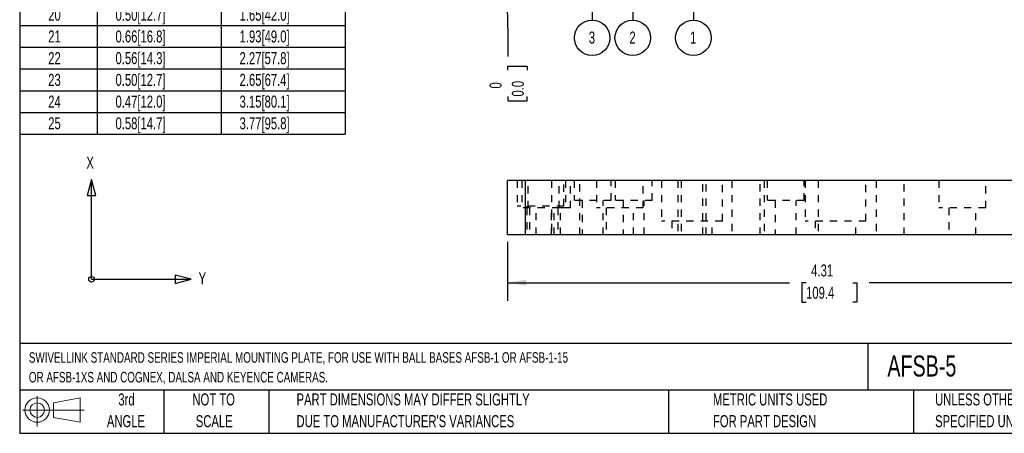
# Model space of a CAD drawing. Header units: inches. Extents: x 0.5 to 21.5, y 0.5 to 16.5.
# Tile 1 of 5: x 0.5 to 14.2, y 0.5 to 6.2. Entities that reach past the tile are written whole.
import ezdxf

# ---------------------------------------------------------------- set-up
doc = ezdxf.new("R2010")
doc.units = ezdxf.units.IN
doc.header["$LTSCALE"] = 2
doc.header["$MEASUREMENT"] = 0
doc.linetypes.add('HIDDEN', pattern=[0.075, 0.05, -0.025])
doc.layers.add('DIMENSIONS', color=140, linetype='Continuous', lineweight=25)
doc.layers.add('TEXT', color=140, linetype='Continuous', lineweight=25)
doc.layers.add('HIDDEN', color=102, linetype='HIDDEN')
doc.styles.add('SLDTEXTSTYLE0', font='TXT', dxfattribs={"width": 0.7})
doc.dimstyles.new('SLDDIMSTYLE0', dxfattribs={"dimtxt": 0.169922, "dimasz": 0.26, "dimexe": 0, "dimexo": 0.0625, "dimgap": 0.04248, "dimtad": 0, "dimtih": 1, "dimtoh": 1, "dimlfac": 0.5, "dimrnd": 1e-09, "dimzin": 12, "dimdsep": 46, "dimtxsty": 'SLDTEXTSTYLE0', "dimsah": 1, "dimcen": 0.09, "dimadec": 0, "dimazin": 3, "dimtfac": 1, "dimtofl": 0, "dimtmove": 0, "dimatfit": 3, "dimfxl": 0, "dimfrac": 2, "dimtolj": 1, "dimtzin": 12, "dimarcsym": 0})
doc.dimstyles.new('SLDDIMSTYLE12', dxfattribs={"dimtxt": 0.18, "dimasz": 0.26, "dimexe": 0, "dimexo": 0.0625, "dimgap": 0, "dimtad": 0, "dimtih": 1, "dimtoh": 1, "dimdec": 0, "dimrnd": 1e-09, "dimzin": 0, "dimdsep": 46, "dimtxsty": 'Standard', "dimsah": 1, "dimcen": 0.09, "dimadec": 0, "dimazin": 0, "dimtfac": 0.26, "dimtdec": 0, "dimtofl": 0, "dimtmove": 0, "dimatfit": 3, "dimfxl": 0, "dimfrac": 2, "dimtolj": 1, "dimtzin": 0, "dimarcsym": 0})
doc.dimstyles.new('SLDDIMSTYLE3', dxfattribs={"dimtxt": 0.169922, "dimasz": 0.26, "dimexe": 0, "dimexo": 0.0625, "dimgap": 0.04248, "dimtad": 0, "dimtih": 1, "dimtoh": 1, "dimdec": 0, "dimlfac": 0.5, "dimrnd": 1e-09, "dimdsep": 46, "dimtxsty": 'SLDTEXTSTYLE0', "dimblk1": 'NONE', "dimblk2": 'NONE', "dimsah": 1, "dimcen": 0.09, "dimadec": 0, "dimazin": 2, "dimtfac": 1, "dimtdec": 0, "dimtofl": 0, "dimtmove": 0, "dimatfit": 3, "dimldrblk": 'NONE', "dimfxl": 0, "dimfrac": 2, "dimtolj": 1, "dimtzin": 12, "dimarcsym": 0})
doc.dimstyles.new('SLDDIMSTYLE5', dxfattribs={"dimtxt": 0.169922, "dimasz": 0.26, "dimexe": 0, "dimexo": 0.0625, "dimgap": 0.04248, "dimtad": 0, "dimtih": 1, "dimtoh": 1, "dimlfac": 0.5, "dimrnd": 1e-09, "dimzin": 12, "dimdsep": 46, "dimtxsty": 'SLDTEXTSTYLE0', "dimblk1": 'NONE', "dimblk2": 'NONE', "dimsah": 1, "dimcen": 0.09, "dimadec": 0, "dimazin": 3, "dimtfac": 1, "dimtofl": 0, "dimtmove": 0, "dimatfit": 3, "dimldrblk": 'NONE', "dimfxl": 0, "dimfrac": 2, "dimtolj": 1, "dimtzin": 12, "dimarcsym": 0})

# ---------------------------------------------------------------- blocks, each defined once
blk = doc.blocks.new('Block11')
at = {"color": 7, "linetype": 'Continuous', "lineweight": 18}
for p, q in [((0.204, 0.418), (0.204, 0)), ((0.431, 0.328), (0.801, 0.396)), ((0.431, 0.126), (0.431, 0.328)), ((0.801, 0.396), (0.801, 0.058)), ((0, 0.227), (0.856, 0.227)), ((0.431, 0.126), (0.801, 0.058))]:
    blk.add_line(p, q, dxfattribs=at)
for radius in [0.169, 0.101]:
    blk.add_circle((0.204, 0.227), radius, dxfattribs=at)
blk = doc.blocks.new('Block12')
at = {"color": 7, "linetype": 'Continuous'}
blk.add_blockref('Block11', (0, 0), dxfattribs=at)
blk = doc.blocks.new('SW_NOTE_0')
at = {"layer": 'TEXT', "color": 0, "char_height": 0.14583, "attachment_point": 1, "style": 'SLDTEXTSTYLE0'}
for s, insert in [('SWIVELLINK STANDARD SERIES IMPERIAL MOUNTING PLATE, FOR USE WITH BALL BASES AFSB-1 OR AFSB-1-15', (0, 0.188)), ('OR AFSB-1XS AND COGNEX, DALSA AND KEYENCE CAMERAS.', (0, -0.085))]:
    blk.add_mtext(s, dxfattribs=dict(at, insert=insert))
blk = doc.blocks.new('SW_NOTE_0_2')
at = {"layer": 'TEXT', "color": 0, "char_height": 0.16667, "attachment_point": 1, "style": 'SLDTEXTSTYLE0'}
for s, insert in [('UNLESS OTHERWISE', (0, 0.215)), ('SPECIFIED UNITS ARE:', (0, -0.086))]:
    blk.add_mtext(s, dxfattribs=dict(at, insert=insert))
blk = doc.blocks.new('SW_NOTE_0_3')
at = {"layer": 'TEXT', "color": 0, "char_height": 0.16667, "attachment_point": 1, "style": 'SLDTEXTSTYLE0'}
for s, insert in [('PART DIMENSIONS MAY DIFFER SLIGHTLY', (0, 0.215)), ("DUE TO MANUFACTURER'S VARIANCES", (0, -0.086))]:
    blk.add_mtext(s, dxfattribs=dict(at, insert=insert))
blk = doc.blocks.new('SW_NOTE_0_4')
at = {"layer": 'TEXT', "color": 0, "char_height": 0.1667, "attachment_point": 2, "style": 'SLDTEXTSTYLE0'}
for s, insert in [('NOT TO', (0.414, 0.215)), ('SCALE', (0.422, -0.086))]:
    blk.add_mtext(s, dxfattribs=dict(at, insert=insert))
blk = doc.blocks.new('SW_NOTE_0_5')
at = {"layer": 'TEXT', "color": 0, "char_height": 0.1667, "attachment_point": 2, "style": 'SLDTEXTSTYLE0'}
for s, insert in [('3rd', (0.182, 0.215)), ('ANGLE', (0.175, -0.086))]:
    blk.add_mtext(s, dxfattribs=dict(at, insert=insert))
blk = doc.blocks.new('SW_NOTE_0_6')
at = {"layer": 'TEXT', "color": 0, "char_height": 0.16667, "attachment_point": 1, "style": 'SLDTEXTSTYLE0'}
for s, insert in [('METRIC UNITS USED', (0, 0.215)), ('FOR PART DESIGN', (0, -0.086))]:
    blk.add_mtext(s, dxfattribs=dict(at, insert=insert))
blk = doc.blocks.new('SW_TABLEANNOTATION_0')
at = {"layer": 'TEXT', "color": 0}
for p, q in [((0, 0), (0, -0.799)), ((0, 0), (1.074, 0)), ((1.074, 0), (1.074, -0.799)), ((1.074, 0), (2.795, 0)), ((2.795, 0), (2.795, -0.799)), ((2.795, 0), (4.516, 0)), ((4.516, 0), (4.516, -0.799)), ((0, -0.799), (0, -1.1)), ((0, -0.799), (1.074, -0.799)), ((1.074, -0.799), (1.074, -1.1)), ((1.074, -0.799), (2.795, -0.799)), ((2.795, -0.799), (2.795, -1.1)), ((2.795, -0.799), (4.516, -0.799)), ((4.516, -0.799), (4.516, -1.1)), ((0, -1.1), (0, -1.401)), ((0, -1.1), (1.074, -1.1)), ((1.074, -1.1), (1.074, -1.401)), ((1.074, -1.1), (2.795, -1.1)), ((2.795, -1.1), (2.795, -1.401)), ((2.795, -1.1), (4.516, -1.1)), ((4.516, -1.1), (4.516, -1.401)), ((0, -1.401), (0, -1.691)), ((0, -1.401), (1.074, -1.401)), ((1.074, -1.401), (1.074, -1.691)), ((1.074, -1.401), (2.795, -1.401)), ((2.795, -1.401), (2.795, -1.691)), ((2.795, -1.401), (4.516, -1.401)), ((4.516, -1.401), (4.516, -1.691)), ((0, -1.691), (0, -1.992)), ((0, -1.691), (1.074, -1.691)), ((1.074, -1.691), (1.074, -1.992)), ((1.074, -1.691), (2.795, -1.691)), ((2.795, -1.691), (2.795, -1.992)), ((2.795, -1.691), (4.516, -1.691)), ((4.516, -1.691), (4.516, -1.992)), ((0, -1.992), (0, -2.293)), ((0, -1.992), (1.074, -1.992)), ((1.074, -1.992), (1.074, -2.293)), ((1.074, -1.992), (2.795, -1.992)), ((2.795, -1.992), (2.795, -2.293)), ((2.795, -1.992), (4.516, -1.992)), ((4.516, -1.992), (4.516, -2.293)), ((0, -2.293), (0, -2.594)), ((0, -2.293), (1.074, -2.293)), ((1.074, -2.293), (1.074, -2.594)), ((1.074, -2.293), (2.795, -2.293)), ((2.795, -2.293), (2.795, -2.594)), ((2.795, -2.293), (4.516, -2.293)), ((4.516, -2.293), (4.516, -2.594)), ((0, -2.594), (0, -2.895)), ((0, -2.594), (1.074, -2.594)), ((1.074, -2.594), (1.074, -2.895)), ((1.074, -2.594), (2.795, -2.594)), ((2.795, -2.594), (2.795, -2.895)), ((2.795, -2.594), (4.516, -2.594)), ((4.516, -2.594), (4.516, -2.895)), ((0, -2.895), (0, -3.196)), ((0, -2.895), (1.074, -2.895)), ((1.074, -2.895), (1.074, -3.196)), ((1.074, -2.895), (2.795, -2.895)), ((2.795, -2.895), (2.795, -3.196)), ((2.795, -2.895), (4.516, -2.895)), ((4.516, -2.895), (4.516, -3.196)), ((0, -3.196), (0, -3.499)), ((0, -3.196), (1.074, -3.196)), ((1.074, -3.196), (1.074, -3.499)), ((1.074, -3.196), (2.795, -3.196)), ((2.795, -3.196), (2.795, -3.499)), ((2.795, -3.196), (4.516, -3.196)), ((4.516, -3.196), (4.516, -3.499)), ((0, -3.499), (0, -3.8)), ((0, -3.499), (1.074, -3.499)), ((1.074, -3.499), (1.074, -3.8)), ((1.074, -3.499), (2.795, -3.499)), ((2.795, -3.499), (2.795, -3.8)), ((2.795, -3.499), (4.516, -3.499)), ((4.516, -3.499), (4.516, -3.8)), ((0, -3.8), (0, -4.101)), ((0, -3.8), (1.074, -3.8)), ((1.074, -3.8), (1.074, -4.101)), ((1.074, -3.8), (2.795, -3.8)), ((2.795, -3.8), (2.795, -4.101)), ((2.795, -3.8), (4.516, -3.8)), ((4.516, -3.8), (4.516, -4.101)), ((0, -4.101), (0, -4.402)), ((0, -4.101), (1.074, -4.101)), ((1.074, -4.101), (1.074, -4.402)), ((1.074, -4.101), (2.795, -4.101)), ((2.795, -4.101), (2.795, -4.402)), ((2.795, -4.101), (4.516, -4.101)), ((4.516, -4.101), (4.516, -4.402)), ((0, -4.402), (0, -4.702)), ((0, -4.402), (1.074, -4.402)), ((1.074, -4.402), (1.074, -4.702)), ((1.074, -4.402), (2.795, -4.402)), ((2.795, -4.402), (2.795, -4.702)), ((2.795, -4.402), (4.516, -4.402)), ((4.516, -4.402), (4.516, -4.702)), ((0, -4.702), (0, -5.003)), ((0, -4.702), (1.074, -4.702)), ((1.074, -4.702), (1.074, -5.003)), ((1.074, -4.702), (2.795, -4.702)), ((2.795, -4.702), (2.795, -5.003)), ((2.795, -4.702), (4.516, -4.702)), ((4.516, -4.702), (4.516, -5.003)), ((0, -5.003), (0, -5.304)), ((0, -5.003), (1.074, -5.003)), ((1.074, -5.003), (1.074, -5.304)), ((1.074, -5.003), (2.795, -5.003)), ((2.795, -5.003), (2.795, -5.304)), ((2.795, -5.003), (4.516, -5.003)), ((4.516, -5.003), (4.516, -5.304)), ((0, -5.304), (0, -5.605)), ((0, -5.304), (1.074, -5.304)), ((1.074, -5.304), (1.074, -5.605)), ((1.074, -5.304), (2.795, -5.304)), ((2.795, -5.304), (2.795, -5.605)), ((2.795, -5.304), (4.516, -5.304)), ((4.516, -5.304), (4.516, -5.605)), ((0, -5.605), (0, -5.906)), ((0, -5.605), (1.074, -5.605)), ((1.074, -5.605), (1.074, -5.906)), ((1.074, -5.605), (2.795, -5.605)), ((2.795, -5.605), (2.795, -5.906)), ((2.795, -5.605), (4.516, -5.605)), ((4.516, -5.605), (4.516, -5.906)), ((0, -5.906), (0, -6.207)), ((0, -5.906), (1.074, -5.906)), ((1.074, -5.906), (1.074, -6.207)), ((1.074, -5.906), (2.795, -5.906)), ((2.795, -5.906), (2.795, -6.207)), ((2.795, -5.906), (4.516, -5.906)), ((4.516, -5.906), (4.516, -6.207)), ((0, -6.207), (0, -6.508)), ((0, -6.207), (1.074, -6.207)), ((1.074, -6.207), (1.074, -6.508)), ((1.074, -6.207), (2.795, -6.207)), ((2.795, -6.207), (2.795, -6.508)), ((2.795, -6.207), (4.516, -6.207)), ((4.516, -6.207), (4.516, -6.508)), ((0, -6.508), (0, -6.809)), ((0, -6.508), (1.074, -6.508)), ((1.074, -6.508), (1.074, -6.809)), ((1.074, -6.508), (2.795, -6.508)), ((2.795, -6.508), (2.795, -6.809)), ((2.795, -6.508), (4.516, -6.508)), ((4.516, -6.508), (4.516, -6.809)), ((0, -6.809), (0, -7.11)), ((0, -6.809), (1.074, -6.809)), ((1.074, -6.809), (1.074, -7.11)), ((1.074, -6.809), (2.795, -6.809)), ((2.795, -6.809), (2.795, -7.11)), ((2.795, -6.809), (4.516, -6.809)), ((4.516, -6.809), (4.516, -7.11)), ((0, -7.11), (0, -7.411)), ((0, -7.11), (1.074, -7.11)), ((1.074, -7.11), (1.074, -7.411)), ((1.074, -7.11), (2.795, -7.11)), ((2.795, -7.11), (2.795, -7.411)), ((2.795, -7.11), (4.516, -7.11)), ((4.516, -7.11), (4.516, -7.411)), ((0, -7.411), (0, -7.712)), ((0, -7.411), (1.074, -7.411)), ((1.074, -7.411), (1.074, -7.712)), ((1.074, -7.411), (2.795, -7.411)), ((2.795, -7.411), (2.795, -7.712)), ((2.795, -7.411), (4.516, -7.411)), ((4.516, -7.411), (4.516, -7.712)), ((0, -7.712), (0, -8.013)), ((0, -7.712), (1.074, -7.712)), ((1.074, -7.712), (1.074, -8.013)), ((1.074, -7.712), (2.795, -7.712)), ((2.795, -7.712), (2.795, -8.013)), ((2.795, -7.712), (4.516, -7.712)), ((4.516, -7.712), (4.516, -8.013)), ((0, -8.013), (0, -8.314)), ((0, -8.013), (1.074, -8.013)), ((1.074, -8.013), (1.074, -8.314)), ((1.074, -8.013), (2.795, -8.013)), ((2.795, -8.013), (2.795, -8.314)), ((2.795, -8.013), (4.516, -8.013)), ((4.516, -8.013), (4.516, -8.314)), ((0, -8.314), (1.074, -8.314)), ((1.074, -8.314), (2.795, -8.314)), ((2.795, -8.314), (4.516, -8.314))]:
    blk.add_line(p, q, dxfattribs=at)
at = {"layer": 'TEXT', "color": 0, "attachment_point": 1, "style": 'SLDTEXTSTYLE0'}
for s, insert, char_height in [('HOLE', (0.234, -0.205), 0.1667), ('X DIMENSION', (1.146, -0.316), 0.16667), ('Y DIMENSION', (2.875, -0.316), 0.16667), ('NUMBER', (0.055, -0.428), 0.1667), ('1', (0.466, -0.866), 0.167), ('0.38[9.5]', (1.4, -0.866), 0.1667), ('1.28[32.5]', (3.05, -0.866), 0.1667), ('2', (0.466, -1.167), 0.167), ('0.52[13.3]', (1.329, -1.167), 0.1667), ('0.88[22.2]', (3.05, -1.167), 0.1667), ('3', (0.466, -1.463), 0.167), ('0.66[16.8]', (1.329, -1.463), 0.1667), ('0.59[15.0]', (3.05, -1.463), 0.1667), ('4', (0.466, -1.759), 0.167), ('0.76[19.3]', (1.329, -1.759), 0.1667), ('0.23[5.8]', (3.121, -1.759), 0.1667), ('1.25[31.8]', (1.329, -2.06), 0.1667), ('0.40[10.3]', (3.05, -2.06), 0.1667), ('5', (0.466, -2.06), 0.167), ('6', (0.466, -2.361), 0.167), ('1.25[31.8]', (1.329, -2.361), 0.1667), ('0.78[19.8]', (3.05, -2.361), 0.1667), ('7', (0.466, -2.662), 0.167), ('1.25[31.8]', (1.329, -2.662), 0.1667), ('1.28[32.5]', (3.05, -2.662), 0.1667), ('8', (0.466, -2.963), 0.167), ('1.74[44.3]', (1.329, -2.963), 0.1667), ('0.23[5.8]', (3.121, -2.963), 0.1667), ('9', (0.466, -3.264), 0.167), ('1.84[46.8]', (1.329, -3.264), 0.1667), ('0.59[15.0]', (3.05, -3.264), 0.1667), ('10', (0.396, -3.566), 0.1667), ('1.98[50.3]', (1.329, -3.566), 0.1667), ('0.78[19.8]', (3.05, -3.566), 0.1667), ('11', (0.396, -3.867), 0.1667), ('1.75[44.5]', (1.329, -3.867), 0.1667), ('1.28[32.5]', (3.05, -3.867), 0.1667), ('12', (0.396, -4.168), 0.1667), ('2.13[54.0]', (1.329, -4.168), 0.1667), ('1.28[32.5]', (3.05, -4.168), 0.1667), ('13', (0.396, -4.469), 0.1667), ('2.00[50.8]', (1.329, -4.469), 0.1667), ('1.65[42.0]', (3.05, -4.469), 0.1667), ('14', (0.396, -4.77), 0.1667), ('1.84[46.8]', (1.329, -4.77), 0.1667), ('1.93[49.0]', (3.05, -4.77), 0.1667), ('15', (0.396, -5.071), 0.1667), ('1.94[49.3]', (1.329, -5.071), 0.1667), ('2.27[57.8]', (3.05, -5.071), 0.1667), ('16', (0.396, -5.372), 0.1667), ('2.00[50.8]', (1.329, -5.372), 0.1667), ('2.65[67.4]', (3.05, -5.372), 0.1667), ('17', (0.396, -5.673), 0.1667), ('2.02[51.3]', (1.329, -5.673), 0.1667), ('3.15[80.1]', (3.05, -5.673), 0.1667), ('18', (0.396, -5.974), 0.1667), ('1.92[48.8]', (1.329, -5.974), 0.1667), ('3.77[95.8]', (3.05, -5.974), 0.1667), ('19', (0.396, -6.275), 0.1667), ('0.75[19.1]', (1.329, -6.275), 0.1667), ('1.28[32.5]', (3.05, -6.275), 0.1667), ('20', (0.396, -6.576), 0.1667), ('0.50[12.7]', (1.329, -6.576), 0.1667), ('1.65[42.0]', (3.05, -6.576), 0.1667), ('21', (0.396, -6.877), 0.1667), ('0.66[16.8]', (1.329, -6.877), 0.1667), ('1.93[49.0]', (3.05, -6.877), 0.1667), ('22', (0.396, -7.178), 0.1667), ('0.56[14.3]', (1.329, -7.178), 0.1667), ('2.27[57.8]', (3.05, -7.178), 0.1667), ('23', (0.396, -7.479), 0.1667), ('0.50[12.7]', (1.329, -7.479), 0.1667), ('2.65[67.4]', (3.05, -7.479), 0.1667), ('24', (0.396, -7.78), 0.1667), ('0.47[12.0]', (1.329, -7.78), 0.1667), ('3.15[80.1]', (3.05, -7.78), 0.1667), ('25', (0.396, -8.081), 0.1667), ('0.58[14.7]', (1.329, -8.081), 0.1667), ('3.77[95.8]', (3.05, -8.081), 0.1667)]:
    blk.add_mtext(s, dxfattribs=dict(at, insert=insert, char_height=char_height))
blk = doc.blocks.new('_D')
at = {"layer": 'DIMENSIONS'}
for p, q in [((7.268, 3.152), (7.268, 2.337)), ((15.882, 3.152), (15.882, 2.337)), ((7.268, 2.587), (11.178, 2.587)), ((11.408, 2.587), (11.351, 2.587)), ((11.351, 2.587), (11.351, 2.317)), ((12.055, 2.587), (12.112, 2.587)), ((12.112, 2.587), (12.112, 2.317)), ((15.882, 2.587), (12.285, 2.587)), ((11.351, 2.317), (11.408, 2.317)), ((12.112, 2.317), (12.055, 2.317))]:
    blk.add_line(p, q, dxfattribs=at)
for points in [[(7.268, 2.587), (7.528, 2.547), (7.528, 2.627)], [(15.882, 2.587), (15.622, 2.627), (15.622, 2.547)]]:
    blk.add_solid(points, dxfattribs=at)
at = {"layer": 'DIMENSIONS', "char_height": 0.1667, "attachment_point": 1, "style": 'SLDTEXTSTYLE0'}
for s, insert in [('4.31', (11.479, 2.84)), ('109.4', (11.408, 2.532))]:
    blk.add_mtext(s, dxfattribs=dict(at, insert=insert))
blk = doc.blocks.new('_D_5')
at = {"layer": 'DIMENSIONS'}
for p, q in [((7.27, 6.117), (7.268, 6.51)), ((7.27, 6.117), (7.27, 5.723)), ((7.27, 5.531), (7.27, 5.588)), ((7.27, 5.588), (7.54, 5.588)), ((7.54, 5.588), (7.54, 5.531)), ((7.27, 5.167), (7.27, 5.11)), ((7.27, 5.11), (7.54, 5.11)), ((7.54, 5.11), (7.54, 5.167))]:
    blk.add_line(p, q, dxfattribs=at)
at = {"layer": 'DIMENSIONS', "attachment_point": 1, "rotation": 90, "style": 'SLDTEXTSTYLE0'}
for s, insert, char_height in [('0.0', (7.326, 5.167), 0.1667), ('0', (7.017, 5.278), 0.167)]:
    blk.add_mtext(s, dxfattribs=dict(at, insert=insert, char_height=char_height))
blk = doc.blocks.new('_None')
blk = doc.blocks.new('_D_6')
at = {"layer": 'DIMENSIONS'}
for p, q in [((15.882, 6.66), (15.882, 5.723)), ((15.882, 5.531), (15.882, 5.588)), ((15.882, 5.588), (16.152, 5.588)), ((16.152, 5.588), (16.152, 5.531)), ((15.882, 4.884), (15.882, 4.827)), ((15.882, 4.827), (16.152, 4.827)), ((16.152, 4.827), (16.152, 4.884))]:
    blk.add_line(p, q, dxfattribs=at)
at = {"layer": 'DIMENSIONS', "char_height": 0.1667, "attachment_point": 1, "rotation": 90, "style": 'SLDTEXTSTYLE0'}
for s, insert in [('4.31', (15.629, 4.955)), ('109.4', (15.937, 4.884))]:
    blk.add_mtext(s, dxfattribs=dict(at, insert=insert))
blk = doc.blocks.new('SW_NOTE_0_8')
at = {"layer": 'TEXT', "color": 0}
blk.add_circle((0, -0.246), 0.246, dxfattribs=at)
at = {"layer": 'TEXT', "color": 0, "insert": (-0.003, -0.16), "char_height": 0.167, "attachment_point": 2, "style": 'SLDTEXTSTYLE0'}
blk.add_mtext('1', dxfattribs=at)
blk = doc.blocks.new('SW_NOTE_0_9')
at = {"layer": 'TEXT', "color": 0}
blk.add_circle((0, -0.246), 0.246, dxfattribs=at)
at = {"layer": 'TEXT', "color": 0, "insert": (-0.003, -0.16), "char_height": 0.167, "attachment_point": 2, "style": 'SLDTEXTSTYLE0'}
blk.add_mtext('2', dxfattribs=at)
blk = doc.blocks.new('SW_NOTE_0_10')
at = {"layer": 'TEXT', "color": 0}
blk.add_circle((0.001, -0.246), 0.246, dxfattribs=at)
at = {"layer": 'TEXT', "color": 0, "insert": (-0.002, -0.16), "char_height": 0.167, "attachment_point": 2, "style": 'SLDTEXTSTYLE0'}
blk.add_mtext('3', dxfattribs=at)

msp = doc.modelspace()

# ---------------------------------------------------------------- linework, layer by layer
for p, q in [((7.2677, 3.25207), (7.2677, 4.00207)), ((7.5177, 4.00207), (7.2677, 4.00207)), ((7.5177, 3.25207), (7.5177, 4.00207)), ((15.63187, 4.00207), (7.5177, 4.00207)), ((7.5177, 3.25207), (7.2677, 3.25207)), ((15.63187, 3.25207), (7.5177, 3.25207))]:
    msp.add_line(p, q)
at = {"layer": 'DIMENSIONS'}
for p, q in [((1.49689, 4.01646), (1.43742, 3.79378)), ((1.49689, 2.63439), (1.49689, 4.01646)), ((1.55585, 3.79378), (1.49689, 4.01646)), ((1.43742, 3.79378), (1.55585, 3.79378)), ((1.49689, 2.63439), (2.87896, 2.63439)), ((2.87896, 2.63439), (2.65627, 2.69386)), ((2.65627, 2.69386), (2.65627, 2.57543)), ((2.65627, 2.57543), (2.87896, 2.63439))]:
    msp.add_line(p, q, dxfattribs=at)
msp.add_circle((1.49689, 2.63439), 0.03946, dxfattribs=at)
at = {"layer": 'HIDDEN'}
for p, q in [((7.39959, 4.00207), (7.39959, 3.62412)), ((7.46518, 4.00207), (7.46518, 3.62412)), ((7.5177, 3.25207), (7.5177, 4.00207)), ((7.55466, 3.62412), (7.55466, 4.00207)), ((7.87888, 4.00207), (7.87888, 3.25207)), ((7.9836, 3.62412), (7.9836, 4.00207)), ((8.04919, 3.64774), (8.04919, 4.00207)), ((8.07308, 4.00207), (8.07308, 3.62412)), ((8.13867, 3.62412), (8.13867, 4.00207)), ((8.19289, 4.00207), (8.19289, 3.72648)), ((8.27068, 3.25207), (8.27068, 4.00207)), ((8.49998, 4.00207), (8.49998, 3.62412)), ((8.70471, 3.72648), (8.70471, 4.00207)), ((8.76179, 4.00207), (8.76179, 3.72648)), ((9.14959, 3.62412), (9.14959, 4.00207)), ((9.2736, 3.72648), (9.2736, 4.00207)), ((9.40278, 4.00207), (9.40278, 3.44207)), ((9.62888, 4.00207), (9.62888, 3.25207)), ((9.67578, 4.00207), (9.67578, 3.25207)), ((9.97378, 3.25207), (9.97378, 4.00207)), ((10.02068, 3.25207), (10.02068, 4.00207)), ((10.24678, 3.44207), (10.24678, 4.00207)), ((10.37888, 4.00207), (10.37888, 3.25207)), ((10.77068, 3.25207), (10.77068, 4.00207)), ((10.82478, 4.00207), (10.82478, 3.25207)), ((10.87006, 4.00207), (10.87006, 3.72648)), ((11.38187, 3.72648), (11.38187, 4.00207)), ((11.39466, 4.00207), (11.39466, 3.44207)), ((11.57478, 4.00207), (11.57478, 3.25207)), ((12.23866, 3.44207), (12.23866, 4.00207)), ((12.37888, 4.00207), (12.37888, 3.25207)), ((12.77068, 3.25207), (12.77068, 4.00207)), ((13.24998, 4.00207), (13.24998, 3.62412)), ((13.89959, 3.62412), (13.89959, 4.00207)), ((8.70471, 3.72648), (8.19289, 3.72648)), ((8.30313, 3.72648), (8.30313, 3.25207)), ((8.59447, 3.25207), (8.59447, 3.72648)), ((9.2736, 3.72648), (8.76179, 3.72648)), ((8.87203, 3.72648), (8.87203, 3.25207)), ((9.16337, 3.25207), (9.16337, 3.72648)), ((11.38187, 3.72648), (10.87006, 3.72648)), ((10.9803, 3.72648), (10.9803, 3.25207)), ((11.27163, 3.25207), (11.27163, 3.72648)), ((8.04919, 3.64774), (7.39959, 3.64774)), ((7.9836, 3.62412), (7.39959, 3.62412)), ((7.53541, 3.64774), (7.53541, 3.62412)), ((7.53541, 3.62412), (7.53541, 3.25207)), ((7.57358, 3.62412), (7.57358, 3.25207)), ((7.66306, 3.25207), (7.66306, 3.62412)), ((7.8752, 3.25207), (7.8752, 3.62412)), ((7.91337, 3.25207), (7.91337, 3.64774)), ((7.96468, 3.62412), (7.96468, 3.25207)), ((8.07308, 3.62412), (7.9836, 3.62412)), ((8.00285, 3.25207), (8.00285, 3.62412)), ((8.13867, 3.62412), (8.07308, 3.62412)), ((9.14959, 3.62412), (8.49998, 3.62412)), ((8.63581, 3.62412), (8.63581, 3.25207)), ((9.01376, 3.25207), (9.01376, 3.62412)), ((13.89959, 3.62412), (13.24998, 3.62412)), ((13.38581, 3.62412), (13.38581, 3.25207)), ((13.76376, 3.25207), (13.76376, 3.62412)), ((10.24678, 3.44207), (9.40278, 3.44207)), ((9.54353, 3.44207), (9.54353, 3.25207)), ((10.10603, 3.25207), (10.10603, 3.44207)), ((12.23866, 3.44207), (11.39466, 3.44207)), ((11.53541, 3.44207), (11.53541, 3.25207)), ((12.09791, 3.25207), (12.09791, 3.44207))]:
    msp.add_line(p, q, dxfattribs=at)
at = {"layer": 'TEXT'}
for p, q in [((0.5, 16.5), (0.5, 0.5)), ((21.5, 1.74221), (0.5, 1.74221)), ((12.26448, 1.74221), (12.26448, 1.1)), ((21.5, 1.1), (0.5, 1.1)), ((2.5, 1.1), (2.5, 0.5)), ((3.95367, 1.1), (3.95367, 0.5)), ((9.49972, 1.1), (9.49972, 0.5)), ((12.89608, 1.1), (12.89608, 0.5)), ((0.5, 0.5), (21.5, 0.5))]:
    msp.add_line(p, q, dxfattribs=at)

# ---------------------------------------------------------------- block references
for name, p in [('SW_TABLEANNOTATION_0', (0.5, 12.96034)), ('SW_NOTE_0_10', (8.43949, 6.22789)), ('SW_NOTE_0_9', (9.00337, 6.22789)), ('SW_NOTE_0_8', (9.84424, 6.2279)), ('SW_NOTE_0', (0.62722, 1.43565)), ('Block12', (0.53842, 0.59479)), ('SW_NOTE_0_5', (1.799, 0.83744)), ('SW_NOTE_0_4', (2.77616, 0.83744)), ('SW_NOTE_0_3', (4.3401, 0.83744)), ('SW_NOTE_0_6', (10.11641, 0.83744)), ('SW_NOTE_0_2', (13.19747, 0.83744))]:
    msp.add_blockref(name, p, dxfattribs=at)

# ---------------------------------------------------------------- texts
at = {"layer": 'TEXT', "attachment_point": 1, "style": 'SLDTEXTSTYLE0'}
for s, insert, char_height in [('X', (1.42466, 4.33325), 0.16667), ('Y', (2.98134, 2.73025), 0.16667), ('AFSB-5', (12.53604, 1.57836), 0.291667)]:
    msp.add_mtext(s, dxfattribs=dict(at, insert=insert, char_height=char_height))

# ---------------------------------------------------------------- dimensions: what is measured, and where the dimension line sits
at = {"layer": 'DIMENSIONS'}
for feature_location, offset, origin, dimstyle, picture, middle in [((15.88187, 6.76039), (0, -1.0374), (7.2677, 6.51039), 'SLDDIMSTYLE5', '_D_6', (15.88187, 5.20764)), ((7.2676973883, 6.5103918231), (0.0026827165, -0.7874015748), (7.2676973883, 6.5103918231), 'SLDDIMSTYLE3', '_D_5', (7.2703801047, 5.3489933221))]:
    dim = msp.add_ordinate_dim(feature_location=feature_location, offset=offset, dtype=1, origin=origin, dimstyle=dimstyle, dxfattribs=at)
    dim.commit()
    dim.dimension.update_dxf_attribs({"geometry": picture, "text_midpoint": middle})
dim = msp.add_linear_dim(base=(7.2677, 2.58696), p1=(15.88187, 3.25207), p2=(7.2677, 3.25207), dimstyle='SLDDIMSTYLE0', dxfattribs=at)
dim.commit()
dim.dimension.update_dxf_attribs({"geometry": '_D', "text_midpoint": (11.73151, 2.58696), "dimtype": 160})

# ---------------------------------------------------------------- leaders
at = {"layer": 'TEXT'}
for points in [[(8.4359, 7.57371), (8.43949, 6.22789)], [(9.00482, 7.29812), (9.00337, 6.22789)], [(9.8446, 7.0655), (9.84424, 6.2279)]]:
    msp.add_leader(points, dimstyle='SLDDIMSTYLE12', dxfattribs=at)

doc.saveas('drawing.dxf')
